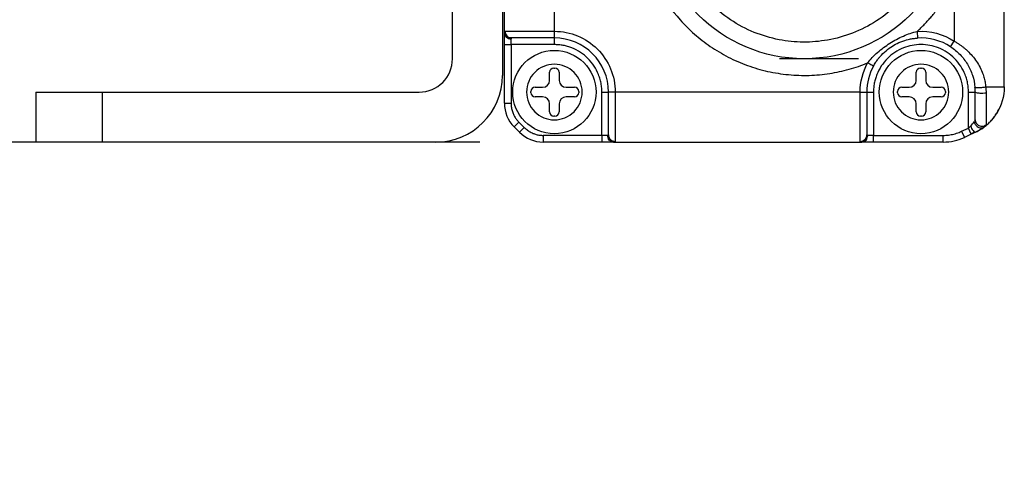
# Model space of a CAD drawing. Header units: inches. Extents: x 0.2 to 10.8, y 0.2 to 8.2.
# Tile 4 of 28: x 4.223 to 4.999, y 1.067 to 1.413. Entities that reach past the tile are written whole.
import ezdxf

# ---------------------------------------------------------------- set-up
doc = ezdxf.new("R2010")
doc.units = ezdxf.units.IN
doc.header["$MEASUREMENT"] = 0
doc.layers.add('DIMENSIONS', color=140, linetype='Continuous', lineweight=25)
doc.styles.add('SLDTEXTSTYLE0', font='TXT', dxfattribs={"width": 0.7})
doc.dimstyles.new('SLDDIMSTYLE4', dxfattribs={"dimtxt": 0.084961, "dimasz": 0.13, "dimexe": 0, "dimexo": 0.0625, "dimgap": 0.02124, "dimtad": 0, "dimtih": 1, "dimtoh": 1, "dimlfac": 3, "dimrnd": 1e-09, "dimzin": 4, "dimdsep": 46, "dimtxsty": 'SLDTEXTSTYLE0', "dimsah": 1, "dimcen": 0.09, "dimadec": 0, "dimazin": 1, "dimtfac": 1, "dimtmove": 0, "dimatfit": 0, "dimfxl": 0, "dimfrac": 2, "dimtolj": 1, "dimtzin": 12, "dimarcsym": 0})

# ---------------------------------------------------------------- blocks, each defined once
blk = doc.blocks.new('_D_4')
at = {"layer": 'DIMENSIONS'}
for p, q in [((3.97999, 1.68436), (3.97999, 1.93436)), ((4.58547, 1.68436), (3.85499, 1.68436)), ((3.85375, 1.52402), (3.82522, 1.52402)), ((3.82522, 1.52402), (3.82522, 1.38899)), ((4.10622, 1.52402), (4.13475, 1.52402)), ((4.13475, 1.52402), (4.13475, 1.38899)), ((3.82522, 1.38899), (3.85375, 1.38899)), ((4.13475, 1.38899), (4.10622, 1.38899)), ((4.58547, 1.3169), (3.85499, 1.3169)), ((3.97999, 1.3169), (3.97999, 1.0669))]:
    blk.add_line(p, q, dxfattribs=at)
for points in [[(3.97999, 1.68436), (3.99999, 1.81436), (3.95999, 1.81436)], [(3.97999, 1.3169), (3.95999, 1.1869), (3.99999, 1.1869)]]:
    blk.add_solid(points, dxfattribs=at)
at = {"layer": 'DIMENSIONS', "char_height": 0.083333, "attachment_point": 1, "style": 'SLDTEXTSTYLE0'}
for s, insert in [('1.10', (3.85375, 1.65047)), ('28.0', (3.85375, 1.49642))]:
    blk.add_mtext(s, dxfattribs=dict(at, insert=insert))

msp = doc.modelspace()

# ---------------------------------------------------------------- linework, layer by layer
for p, q in [((4.99861, 1.36034), (4.99861, 1.64092)), ((4.564, 1.38246), (4.564, 1.6318)), ((4.60337, 1.6318), (4.60337, 1.36933)), ((4.60491, 1.40277), (4.60491, 1.44945)), ((4.95924, 1.44343), (4.95924, 1.39634)), ((4.64428, 1.40417), (4.64428, 1.4232)), ((4.60538, 1.40417), (4.64428, 1.40417)), ((4.64428, 1.39892), (4.64428, 1.40417)), ((4.93002, 1.40408), (4.93035, 1.39884)), ((4.60539, 1.40204), (4.60528, 1.40109)), ((4.6083, 1.39915), (4.60861, 1.39931)), ((4.61016, 1.39368), (4.61016, 1.39822)), ((4.64428, 1.39368), (4.64428, 1.39892)), ((4.95637, 1.39195), (4.95924, 1.39634)), ((4.60491, 1.39368), (4.61016, 1.39368)), ((4.60491, 1.34746), (4.60491, 1.39368)), ((4.64428, 1.39368), (4.61016, 1.39368)), ((4.61016, 1.39368), (4.61016, 1.34746)), ((4.88379, 1.38252), (4.82145, 1.38252)), ((4.64381, 1.37514), (4.64476, 1.37514)), ((4.93253, 1.37514), (4.93347, 1.37514)), ((4.64053, 1.36549), (4.64053, 1.37186)), ((4.64804, 1.37186), (4.64804, 1.36549)), ((4.92925, 1.36549), (4.92925, 1.37186)), ((4.93675, 1.37186), (4.93675, 1.36549)), ((4.6291, 1.36003), (4.63506, 1.36003)), ((4.6535, 1.36003), (4.66026, 1.36003)), ((4.91781, 1.36003), (4.92378, 1.36003)), ((4.94222, 1.36003), (4.94898, 1.36003)), ((4.23592, 1.35621), (4.23592, 1.31684)), ((4.23592, 1.35621), (4.28841, 1.35621)), ((4.28841, 1.31684), (4.28841, 1.35621)), ((4.28841, 1.35621), (4.53776, 1.35621)), ((4.62582, 1.3558), (4.62582, 1.35675)), ((4.63506, 1.35252), (4.6291, 1.35252)), ((4.66026, 1.35252), (4.6535, 1.35252)), ((4.66354, 1.35675), (4.66354, 1.3558)), ((4.68169, 1.32215), (4.68169, 1.35627)), ((4.68169, 1.35627), (4.68694, 1.35627)), ((4.69218, 1.35627), (4.68694, 1.35627)), ((4.8851, 1.35627), (4.69218, 1.35627)), ((4.69218, 1.35627), (4.69218, 1.31737)), ((4.8851, 1.31737), (4.8851, 1.35627)), ((4.8851, 1.35627), (4.89035, 1.35627)), ((4.89035, 1.35627), (4.8956, 1.35627)), ((4.8956, 1.35627), (4.8956, 1.32215)), ((4.91453, 1.3558), (4.91453, 1.35675)), ((4.92378, 1.35252), (4.91781, 1.35252)), ((4.94898, 1.35252), (4.94222, 1.35252)), ((4.95226, 1.35675), (4.95226, 1.3558)), ((4.9704, 1.35627), (4.97565, 1.35627)), ((4.9704, 1.3279), (4.9704, 1.35627)), ((4.60491, 1.34746), (4.61016, 1.34746)), ((4.64053, 1.34069), (4.64053, 1.34705)), ((4.64804, 1.34705), (4.64804, 1.34069)), ((4.92925, 1.34069), (4.92925, 1.34705)), ((4.93675, 1.34705), (4.93675, 1.34069)), ((4.64476, 1.33741), (4.64381, 1.33741)), ((4.93347, 1.33741), (4.93253, 1.33741)), ((4.9758, 1.33326), (4.97564, 1.3344)), ((4.61631, 1.33261), (4.6126, 1.3289)), ((4.61691, 1.32459), (4.6126, 1.3289)), ((4.61631, 1.33261), (4.62062, 1.3283)), ((4.62062, 1.3283), (4.61691, 1.32459)), ((4.96494, 1.32535), (4.9704, 1.3279)), ((4.97262, 1.32314), (4.9704, 1.3279)), ((4.98202, 1.3283), (4.98381, 1.32965)), ((4.68169, 1.32215), (4.63547, 1.32215)), ((4.63547, 1.32215), (4.63547, 1.3169)), ((4.68623, 1.32215), (4.68169, 1.32215)), ((4.68169, 1.32215), (4.68169, 1.3169)), ((4.68731, 1.32064), (4.68715, 1.32031)), ((4.89012, 1.32029), (4.88996, 1.3206)), ((4.8956, 1.32215), (4.89105, 1.32215)), ((4.8956, 1.3169), (4.8956, 1.32215)), ((4.8956, 1.32215), (4.95052, 1.32215)), ((4.95052, 1.3169), (4.95052, 1.32215)), ((4.96494, 1.32535), (4.96716, 1.32059)), ((4.97262, 1.32314), (4.96716, 1.32059)), ((4.97248, 1.32339), (4.97519, 1.32481)), ((4.97588, 1.32466), (4.97262, 1.32314)), ((4.28841, 1.31684), (4.23592, 1.31684)), ((4.55088, 1.31684), (4.28841, 1.31684)), ((4.68169, 1.3169), (4.63547, 1.3169)), ((4.6891, 1.31727), (4.69004, 1.31738)), ((4.69078, 1.3169), (4.8865, 1.3169)), ((4.88724, 1.31738), (4.88818, 1.31727)), ((4.95052, 1.3169), (4.8956, 1.3169))]:
    msp.add_line(p, q)
for centre, radius in [((4.84113, 1.50063), 0.11811), ((4.64428, 1.35627), 0.03281), ((4.933, 1.35627), 0.03281)]:
    msp.add_circle(centre, radius)
for centre, radius, start, end in [((4.64428, 1.35627), 0.04265, 0, 90), ((4.933, 1.35627), 0.04265, 56.77384, 93.56556), ((4.53776, 1.38246), 0.02625, 270, 0), ((4.64381, 1.37186), 0.00328, 90, 180), ((4.64476, 1.37186), 0.00328, 0, 90), ((4.933, 1.35627), 0.04265, 151.37683, 180), ((4.93253, 1.37186), 0.00328, 90, 180), ((4.93347, 1.37186), 0.00328, 0, 90), ((4.55088, 1.36933), 0.05249, 270, 0), ((4.63506, 1.36549), 0.00547, 270, 0), ((4.6535, 1.36549), 0.00547, 180, 270), ((4.92378, 1.36549), 0.00547, 270, 0), ((4.94222, 1.36549), 0.00547, 180, 270), ((4.6291, 1.35675), 0.00328, 90, 180), ((4.66026, 1.35675), 0.00328, 0, 90), ((4.91781, 1.35675), 0.00328, 90, 180), ((4.94898, 1.35675), 0.00328, 0, 90), ((4.6291, 1.3558), 0.00328, 180, 270), ((4.63506, 1.34705), 0.00547, 0, 90), ((4.6535, 1.34705), 0.00547, 90, 180), ((4.66026, 1.3558), 0.00328, 270, 0), ((4.91781, 1.3558), 0.00328, 180, 270), ((4.92378, 1.34705), 0.00547, 0, 90), ((4.94222, 1.34705), 0.00547, 90, 180), ((4.94898, 1.3558), 0.00328, 270, 0), ((4.63116, 1.34746), 0.02625, 180, 225), ((4.95924, 1.36034), 0.03937, 315.87189, 335.74158), ((4.64381, 1.34069), 0.00328, 180, 270), ((4.64476, 1.34069), 0.00328, 270, 0), ((4.93253, 1.34069), 0.00328, 180, 270), ((4.93347, 1.34069), 0.00328, 270, 0), ((4.95924, 1.36034), 0.03937, 295, 311.50157), ((4.63547, 1.34315), 0.02625, 225, 270), ((4.95052, 1.35627), 0.03937, 270, 295)]:
    msp.add_arc(centre, radius, start, end)
for points, knots in [([(4.89095, 1.62204), (4.88975, 1.62252), (4.88735, 1.62348), (4.8837, 1.62479), (4.88003, 1.62599), (4.87632, 1.62708), (4.87258, 1.62806), (4.86881, 1.62893), (4.86501, 1.62969), (4.85711, 1.63103), (4.84497, 1.63215), (4.82854, 1.6316), (4.81218, 1.629), (4.79624, 1.62431), (4.78105, 1.6177), (4.76707, 1.60936), (4.75438, 1.59953), (4.73966, 1.58495), (4.72446, 1.56341), (4.71267, 1.53346), (4.7085, 1.50063), (4.71267, 1.4678), (4.72446, 1.43785), (4.73966, 1.41632), (4.75438, 1.40173), (4.76707, 1.3919), (4.78105, 1.38356), (4.79623, 1.37695), (4.81218, 1.37226), (4.82854, 1.36966), (4.84497, 1.36911), (4.85839, 1.37035), (4.86882, 1.37227), (4.87633, 1.37413), (4.88373, 1.3764), (4.88854, 1.37828), (4.89095, 1.37922)], [0, 0, 0, 0, 0.007556, 0.015093, 0.022617, 0.030135, 0.037653, 0.045178, 0.052717, 0.060276, 0.091965, 0.123668, 0.156034, 0.188413, 0.220438, 0.252475, 0.283201, 0.31394, 0.373214, 0.435617, 0.500003, 0.564389, 0.626792, 0.686067, 0.716792, 0.747531, 0.779555, 0.811593, 0.843959, 0.876339, 0.908028, 0.939731, 0.954822, 0.969862, 0.984904, 1, 1, 1, 1]), ([(4.84196, 1.60561), (4.83555, 1.60566), (4.82235, 1.60456), (4.80274, 1.59909), (4.78385, 1.58949), (4.76696, 1.57598), (4.75319, 1.5593), (4.74329, 1.54056), (4.73751, 1.52103), (4.73556, 1.50146), (4.73721, 1.48185), (4.74268, 1.46224), (4.75228, 1.44335), (4.76579, 1.42645), (4.78247, 1.41268), (4.80121, 1.40279), (4.82073, 1.39701), (4.84031, 1.39506), (4.85992, 1.3967), (4.87953, 1.40218), (4.89842, 1.41178), (4.91531, 1.42528), (4.92908, 1.44197), (4.93898, 1.4607), (4.94476, 1.48023), (4.94671, 1.49981), (4.94506, 1.51941), (4.93959, 1.53902), (4.92999, 1.55791), (4.91648, 1.57481), (4.8998, 1.58858), (4.88106, 1.59847), (4.86154, 1.60425), (4.84836, 1.60556), (4.84196, 1.60561)], [0, 0, 0, 0, 0.029129, 0.0600028, 0.0921602, 0.125, 0.1578398, 0.1899972, 0.220871, 0.25, 0.279129, 0.3100028, 0.3421602, 0.375, 0.4078398, 0.4399972, 0.470871, 0.5, 0.529129, 0.5600028, 0.5921602, 0.625, 0.6578398, 0.6899972, 0.720871, 0.75, 0.779129, 0.8100028, 0.8421602, 0.875, 0.9078398, 0.9399972, 0.970871, 1, 1, 1, 1]), ([(4.93002, 1.40408), (4.93102, 1.40502), (4.93302, 1.40689), (4.9359, 1.40982), (4.9387, 1.41283), (4.9414, 1.41592), (4.944, 1.4191), (4.94734, 1.42345), (4.95124, 1.42908), (4.95553, 1.4361), (4.95801, 1.44098), (4.95924, 1.44343)], [0, 0, 0, 0, 0.083455, 0.166754, 0.249979, 0.333212, 0.416535, 0.50003, 0.666764, 0.833202, 1, 1, 1, 1]), ([(4.60491, 1.40277), (4.60492, 1.40294), (4.60492, 1.4033), (4.60498, 1.40369), (4.60507, 1.40397), (4.6052, 1.40414), (4.60532, 1.40416), (4.60538, 1.40417)], [0, 0, 0, 0, 0.198461, 0.395919, 0.594161, 0.794955, 1, 1, 1, 1]), ([(4.60538, 1.40417), (4.60538, 1.4028), (4.60594, 1.40143), (4.60786, 1.39949), (4.60921, 1.39892), (4.61057, 1.39892)], [0, 0, 0, 0, 0.5, 0.5, 1, 1, 1, 1]), ([(4.64428, 1.40417), (4.65699, 1.40417), (4.66917, 1.39913), (4.68714, 1.38116), (4.69218, 1.36898), (4.69218, 1.35627)], [0, 0, 0, 0, 0.5, 0.5, 1, 1, 1, 1]), ([(4.89095, 1.37922), (4.89322, 1.38217), (4.89591, 1.38496), (4.90184, 1.39016), (4.90509, 1.39257), (4.91193, 1.39693), (4.9155, 1.39885), (4.92272, 1.40202), (4.92638, 1.40327), (4.93002, 1.40408)], [0, 0, 0, 0, 0.25, 0.25, 0.5, 0.5, 0.75, 0.75, 1, 1, 1, 1]), ([(4.60491, 1.40277), (4.60491, 1.40156), (4.60547, 1.40041), (4.60744, 1.3987), (4.60877, 1.39822), (4.61016, 1.39822)], [0, 0, 0, 0, 0.5, 0.5, 1, 1, 1, 1]), ([(4.60491, 1.39368), (4.60491, 1.39404), (4.60491, 1.39478), (4.60491, 1.39586), (4.60491, 1.39692), (4.60491, 1.39794), (4.60491, 1.39941), (4.60491, 1.40122), (4.60491, 1.40225), (4.60491, 1.40277)], [0, 0, 0, 0, 0.100742, 0.200056, 0.299052, 0.39885, 0.500544, 0.749527, 1, 1, 1, 1]), ([(4.61039, 1.39888), (4.61007, 1.3989), (4.60941, 1.39895), (4.60843, 1.39926), (4.60748, 1.39975), (4.60695, 1.40023), (4.60668, 1.40048)], [0, 0, 0, 0, 0.233004, 0.480024, 0.737315, 1, 1, 1, 1]), ([(4.64428, 1.39892), (4.63614, 1.39892), (4.62827, 1.39892), (4.61591, 1.39892), (4.61182, 1.39892), (4.61057, 1.39892)], [0, 0, 0, 0, 0.5, 0.5, 1, 1, 1, 1]), ([(4.89556, 1.37671), (4.89586, 1.37724), (4.89644, 1.37826), (4.89734, 1.3797), (4.89822, 1.38098), (4.89907, 1.38213), (4.89987, 1.38314), (4.90185, 1.38551), (4.90519, 1.38883), (4.9103, 1.39255), (4.91577, 1.39545), (4.92039, 1.39711), (4.92421, 1.39804), (4.92708, 1.39856), (4.9292, 1.39874), (4.93035, 1.39884)], [0, 0, 0, 0, 0.042419, 0.081704, 0.117908, 0.151074, 0.181238, 0.208431, 0.36737, 0.509831, 0.645059, 0.796476, 0.852507, 0.920249, 1, 1, 1, 1]), ([(4.95924, 1.39634), (4.9599, 1.39596), (4.96122, 1.39519), (4.96314, 1.39393), (4.96501, 1.3926), (4.96682, 1.39119), (4.96941, 1.38899), (4.97258, 1.38584), (4.97604, 1.38154), (4.97895, 1.37694), (4.98109, 1.37242), (4.98256, 1.36818), (4.98353, 1.36428), (4.98387, 1.36164), (4.98403, 1.36034)], [0, 0, 0, 0, 0.049377, 0.098863, 0.148535, 0.198471, 0.248747, 0.371426, 0.493208, 0.617297, 0.736226, 0.827442, 0.915023, 1, 1, 1, 1]), ([(4.68169, 1.35627), (4.68168, 1.35695), (4.68166, 1.3583), (4.68149, 1.36031), (4.68122, 1.3623), (4.68085, 1.36427), (4.68036, 1.36622), (4.67977, 1.36815), (4.67844, 1.3718), (4.67578, 1.37696), (4.67091, 1.3829), (4.66497, 1.38777), (4.65936, 1.39066), (4.65473, 1.39225), (4.6513, 1.39307), (4.64782, 1.39358), (4.64546, 1.39364), (4.64428, 1.39368)], [0, 0, 0, 0, 0.03455, 0.068854, 0.103011, 0.137123, 0.17129, 0.205613, 0.240191, 0.37005, 0.500029, 0.629887, 0.759866, 0.820148, 0.879904, 0.939674, 1, 1, 1, 1]), ([(4.9704, 1.35627), (4.97039, 1.35695), (4.97037, 1.3583), (4.9702, 1.36031), (4.96994, 1.3623), (4.96956, 1.36427), (4.96908, 1.36622), (4.96849, 1.36815), (4.96715, 1.3718), (4.96449, 1.37696), (4.95963, 1.3829), (4.95369, 1.38777), (4.94703, 1.39119), (4.94005, 1.39324), (4.933, 1.39389), (4.92595, 1.39324), (4.91897, 1.3912), (4.91231, 1.38777), (4.90637, 1.3829), (4.90151, 1.37696), (4.89862, 1.37135), (4.89702, 1.36672), (4.8962, 1.36329), (4.89569, 1.35981), (4.89563, 1.35745), (4.8956, 1.35627)], [0, 0, 0, 0, 0.01728, 0.034437, 0.051521, 0.068582, 0.08567, 0.102837, 0.120131, 0.18508, 0.250089, 0.315037, 0.380046, 0.440001, 0.500014, 0.559969, 0.619983, 0.684931, 0.74994, 0.814889, 0.879897, 0.910047, 0.939934, 0.969828, 1, 1, 1, 1]), ([(4.95637, 1.39195), (4.95905, 1.39019), (4.96155, 1.38812), (4.96597, 1.38351), (4.96791, 1.38097), (4.97119, 1.37553), (4.97253, 1.37261), (4.97454, 1.36646), (4.97521, 1.36322), (4.97549, 1.3599)], [0, 0, 0, 0, 0.25, 0.25, 0.5, 0.5, 0.75, 0.75, 1, 1, 1, 1]), ([(4.64428, 1.3344), (4.63848, 1.3344), (4.63292, 1.33671), (4.62472, 1.34491), (4.62241, 1.35047), (4.62241, 1.36207), (4.62472, 1.36764), (4.63292, 1.37584), (4.63848, 1.37815), (4.65008, 1.37815), (4.65565, 1.37584), (4.66385, 1.36764), (4.66616, 1.36207), (4.66616, 1.35047), (4.66385, 1.34491), (4.65565, 1.33671), (4.65008, 1.3344), (4.64428, 1.3344)], [0, 0, 0, 0, 0.125, 0.125, 0.25, 0.25, 0.375, 0.375, 0.5, 0.5, 0.625, 0.625, 0.75, 0.75, 0.875, 0.875, 1, 1, 1, 1]), ([(4.89556, 1.37671), (4.89556, 1.37671), (4.89506, 1.37698), (4.89336, 1.37791), (4.89216, 1.37856), (4.89095, 1.37922)], [0, 0, 0, 0, 0.5, 0.5, 1, 1, 1, 1]), ([(4.933, 1.3344), (4.9272, 1.3344), (4.92163, 1.33671), (4.91343, 1.34491), (4.91113, 1.35047), (4.91113, 1.36207), (4.91343, 1.36764), (4.92163, 1.37584), (4.9272, 1.37815), (4.9388, 1.37815), (4.94436, 1.37584), (4.95257, 1.36764), (4.95487, 1.36207), (4.95487, 1.35047), (4.95257, 1.34491), (4.94436, 1.33671), (4.9388, 1.3344), (4.933, 1.3344)], [0, 0, 0, 0, 0.125, 0.125, 0.25, 0.25, 0.375, 0.375, 0.5, 0.5, 0.625, 0.625, 0.75, 0.75, 0.875, 0.875, 1, 1, 1, 1]), ([(4.97549, 1.3599), (4.9755, 1.35984), (4.97569, 1.3598), (4.97668, 1.35976), (4.9775, 1.35978), (4.97949, 1.35988), (4.98062, 1.35997), (4.98259, 1.36016), (4.98342, 1.36026), (4.98403, 1.36034)], [0, 0, 0, 0, 0.25, 0.25, 0.5, 0.5, 0.75, 0.75, 1, 1, 1, 1]), ([(4.98403, 1.36034), (4.98857, 1.36034), (4.99227, 1.36034), (4.99729, 1.36034), (4.99861, 1.36034), (4.99861, 1.36034)], [0, 0, 0, 0, 0.5, 0.5, 1, 1, 1, 1]), ([(4.98403, 1.36034), (4.98409, 1.35954), (4.98421, 1.35798), (4.98422, 1.35641), (4.98423, 1.35565)], [0, 0, 0, 0, 0.509668, 1, 1, 1, 1]), ([(4.68694, 1.32256), (4.68694, 1.32381), (4.68694, 1.3279), (4.68694, 1.34026), (4.68694, 1.34813), (4.68694, 1.35627)], [0, 0, 0, 0, 0.5, 0.5, 1, 1, 1, 1]), ([(4.89035, 1.35627), (4.89035, 1.34813), (4.89035, 1.34026), (4.89035, 1.3279), (4.89035, 1.32381), (4.89035, 1.32256)], [0, 0, 0, 0, 0.5, 0.5, 1, 1, 1, 1]), ([(4.97565, 1.35627), (4.97565, 1.35615), (4.97584, 1.35601), (4.97683, 1.35574), (4.97765, 1.35561), (4.97966, 1.35547), (4.9808, 1.35545), (4.98279, 1.3555), (4.98362, 1.35557), (4.98423, 1.35565)], [0, 0, 0, 0, 0.25, 0.25, 0.5, 0.5, 0.75, 0.75, 1, 1, 1, 1]), ([(4.97565, 1.3345), (4.97565, 1.33557), (4.97565, 1.33823), (4.97565, 1.34602), (4.97565, 1.35095), (4.97565, 1.35627)], [0, 0, 0, 0, 0.5, 0.5, 1, 1, 1, 1]), ([(4.98423, 1.35565), (4.98423, 1.35501), (4.98423, 1.35383), (4.98423, 1.35225), (4.98423, 1.35099), (4.98423, 1.34922), (4.98423, 1.34702), (4.98423, 1.34317), (4.98421, 1.33904), (4.98423, 1.33536), (4.98422, 1.33296), (4.98422, 1.3314), (4.98423, 1.33081), (4.98423, 1.33052)], [0, 0, 0, 0, 0.052764, 0.096741, 0.132215, 0.159431, 0.249107, 0.325541, 0.516804, 0.669642, 0.791976, 0.901182, 1, 1, 1, 1]), ([(4.61016, 1.34746), (4.61018, 1.34691), (4.6102, 1.34581), (4.6104, 1.34417), (4.61072, 1.34256), (4.61117, 1.34097), (4.61187, 1.33907), (4.61292, 1.33693), (4.61444, 1.33463), (4.61569, 1.33329), (4.61631, 1.33261)], [0, 0, 0, 0, 0.100578, 0.200254, 0.299651, 0.399396, 0.500109, 0.667129, 0.832791, 1, 1, 1, 1]), ([(4.97565, 1.3345), (4.97565, 1.33353), (4.97594, 1.33257), (4.97699, 1.33093), (4.97776, 1.33026), (4.97955, 1.32944), (4.98056, 1.32928), (4.98252, 1.32951), (4.98347, 1.32991), (4.98423, 1.33052)], [0, 0, 0, 0, 0.25, 0.25, 0.5, 0.5, 0.75, 0.75, 1, 1, 1, 1]), ([(4.98261, 1.32865), (4.9832, 1.3291), (4.9843, 1.32995), (4.98576, 1.33122), (4.98695, 1.33236), (4.98849, 1.33395), (4.98998, 1.33569), (4.99125, 1.33741), (4.99186, 1.33829), (4.99216, 1.33874), (4.99231, 1.33897), (4.99239, 1.3391), (4.99243, 1.33916), (4.99245, 1.33919)], [0, 0, 0, 0, 0.153597, 0.287081, 0.400448, 0.493698, 0.74595, 0.873036, 0.936756, 0.968652, 0.984608, 0.992588, 1, 1, 1, 1]), ([(4.62062, 1.3283), (4.62102, 1.32792), (4.62182, 1.32716), (4.62312, 1.32614), (4.62448, 1.32523), (4.62592, 1.32442), (4.62776, 1.32358), (4.63002, 1.32281), (4.63272, 1.32225), (4.63455, 1.32219), (4.63547, 1.32215)], [0, 0, 0, 0, 0.100578, 0.200254, 0.299651, 0.399396, 0.500109, 0.667129, 0.832791, 1, 1, 1, 1]), ([(4.97203, 1.32942), (4.97226, 1.32887), (4.97255, 1.32826), (4.97323, 1.32705), (4.97361, 1.32645), (4.97439, 1.32545), (4.97478, 1.32506), (4.97543, 1.32462), (4.9757, 1.32458), (4.97588, 1.32466)], [0, 0, 0, 0, 0.25, 0.25, 0.5, 0.5, 0.75, 0.75, 1, 1, 1, 1]), ([(4.97495, 1.33288), (4.97507, 1.3322), (4.97535, 1.33141), (4.97635, 1.32988), (4.97708, 1.32915), (4.97878, 1.32816), (4.97972, 1.32793), (4.98138, 1.32799), (4.98209, 1.32827), (4.98261, 1.32865)], [0, 0, 0, 0, 0.25, 0.25, 0.5, 0.5, 0.75, 0.75, 1, 1, 1, 1]), ([(4.98261, 1.32865), (4.98242, 1.32852), (4.98204, 1.32824), (4.98138, 1.32778), (4.98065, 1.3273), (4.97955, 1.3266), (4.978, 1.32569), (4.97659, 1.32501), (4.97588, 1.32466)], [0, 0, 0, 0, 0.114003, 0.230328, 0.349821, 0.473261, 0.735044, 1, 1, 1, 1]), ([(4.98423, 1.33052), (4.98422, 1.33045), (4.9842, 1.3303), (4.98406, 1.33004), (4.9838, 1.32968), (4.98336, 1.32923), (4.98286, 1.32885), (4.98261, 1.32865)], [0, 0, 0, 0, 0.162709, 0.322958, 0.487137, 0.74058, 1, 1, 1, 1]), ([(4.69078, 1.3169), (4.69024, 1.3169), (4.68966, 1.31702), (4.68854, 1.31753), (4.68801, 1.31793), (4.68712, 1.31895), (4.68677, 1.31957), (4.68633, 1.32087), (4.68623, 1.32153), (4.68623, 1.32215)], [0, 0, 0, 0, 0.25, 0.25, 0.5, 0.5, 0.75, 0.75, 1, 1, 1, 1]), ([(4.68849, 1.31867), (4.68824, 1.31894), (4.68776, 1.31947), (4.68727, 1.32042), (4.68696, 1.32139), (4.68691, 1.32205), (4.68689, 1.32237)], [0, 0, 0, 0, 0.262685, 0.519977, 0.766996, 1, 1, 1, 1]), ([(4.68693, 1.32256), (4.68693, 1.32195), (4.68705, 1.32129), (4.68756, 1.32001), (4.68796, 1.3194), (4.68899, 1.31839), (4.68961, 1.31799), (4.6909, 1.31748), (4.69157, 1.31737), (4.69218, 1.31737)], [0, 0, 0, 0, 0.25, 0.25, 0.5, 0.5, 0.75, 0.75, 1, 1, 1, 1]), ([(4.68802, 1.31845), (4.68828, 1.31821), (4.68879, 1.31773), (4.68969, 1.31726), (4.69061, 1.31698), (4.69123, 1.31695), (4.69153, 1.31693)], [0, 0, 0, 0, 0.263029, 0.520406, 0.767293, 1, 1, 1, 1]), ([(4.8851, 1.31737), (4.88647, 1.31737), (4.88784, 1.31793), (4.88978, 1.31985), (4.89035, 1.3212), (4.89035, 1.32256)], [0, 0, 0, 0, 0.5, 0.5, 1, 1, 1, 1]), ([(4.8865, 1.3169), (4.88704, 1.3169), (4.88762, 1.31702), (4.88874, 1.31753), (4.88928, 1.31793), (4.89016, 1.31895), (4.89051, 1.31957), (4.89095, 1.32087), (4.89105, 1.32153), (4.89105, 1.32215)], [0, 0, 0, 0, 0.25, 0.25, 0.5, 0.5, 0.75, 0.75, 1, 1, 1, 1]), ([(4.89039, 1.32238), (4.89037, 1.32206), (4.89032, 1.3214), (4.89001, 1.32042), (4.88952, 1.31947), (4.88904, 1.31894), (4.88879, 1.31867)], [0, 0, 0, 0, 0.233004, 0.480024, 0.737315, 1, 1, 1, 1]), ([(4.95052, 1.32215), (4.95123, 1.32217), (4.95266, 1.32219), (4.95478, 1.32239), (4.95687, 1.32272), (4.95894, 1.32318), (4.96097, 1.32377), (4.96298, 1.32448), (4.96428, 1.32506), (4.96494, 1.32535)], [0, 0, 0, 0, 0.144264, 0.287124, 0.429136, 0.570864, 0.712876, 0.855736, 1, 1, 1, 1]), ([(4.97588, 1.32466), (4.97553, 1.3245), (4.97482, 1.32417), (4.97372, 1.32366), (4.97299, 1.32331), (4.97262, 1.32314)], [0, 0, 0, 0, 0.332943, 0.665237, 1, 1, 1, 1]), ([(4.69078, 1.3169), (4.69058, 1.3169), (4.6902, 1.3169), (4.68951, 1.3169), (4.68873, 1.3169), (4.68788, 1.3169), (4.68649, 1.3169), (4.68444, 1.3169), (4.68261, 1.3169), (4.68169, 1.3169)], [0, 0, 0, 0, 0.1007419, 0.2000561, 0.2990521, 0.3988501, 0.5005437, 0.7495267, 1, 1, 1, 1]), ([(4.69218, 1.31737), (4.69217, 1.31731), (4.69215, 1.31719), (4.69198, 1.31706), (4.6917, 1.31697), (4.69131, 1.31691), (4.69095, 1.31691), (4.69078, 1.3169)], [0, 0, 0, 0, 0.205048, 0.405843, 0.604086, 0.801542, 1, 1, 1, 1]), ([(4.8865, 1.3169), (4.88633, 1.31691), (4.88598, 1.31691), (4.88559, 1.31697), (4.8853, 1.31706), (4.88513, 1.31719), (4.88511, 1.31731), (4.8851, 1.31737)], [0, 0, 0, 0, 0.198461, 0.395919, 0.594161, 0.794955, 1, 1, 1, 1]), ([(4.8956, 1.3169), (4.89523, 1.3169), (4.8945, 1.3169), (4.89341, 1.3169), (4.89236, 1.3169), (4.89133, 1.3169), (4.88986, 1.3169), (4.88805, 1.3169), (4.88702, 1.3169), (4.8865, 1.3169)], [0, 0, 0, 0, 0.100742, 0.200056, 0.299052, 0.39885, 0.500544, 0.749527, 1, 1, 1, 1])]:
    msp.add_open_spline(points, degree=3, knots=knots)
for points in [[(4.93002, 1.40408), (4.94034, 1.40472), (4.95059, 1.40201), (4.95924, 1.39634)], [(4.61057, 1.39892), (4.61029, 1.39892), (4.61016, 1.39869), (4.61016, 1.39822)], [(4.8851, 1.35627), (4.8851, 1.36429), (4.88711, 1.37218), (4.89095, 1.37922)], [(4.97565, 1.35627), (4.97565, 1.35748), (4.9756, 1.35869), (4.97549, 1.3599)], [(4.99861, 1.36034), (4.99861, 1.35285), (4.99648, 1.34551), (4.99245, 1.33919)], [(4.97565, 1.3345), (4.97565, 1.33412), (4.97539, 1.33354), (4.97495, 1.33288)], [(4.9704, 1.3279), (4.97095, 1.32841), (4.9715, 1.32893), (4.97203, 1.32942)], [(4.97203, 1.32942), (4.97323, 1.33054), (4.97427, 1.33188), (4.97495, 1.33288)], [(4.68623, 1.32215), (4.6867, 1.32215), (4.68694, 1.32228), (4.68693, 1.32256)], [(4.89035, 1.32256), (4.89035, 1.32228), (4.89059, 1.32215), (4.89105, 1.32215)]]:
    msp.add_open_spline(points, degree=3)

# ---------------------------------------------------------------- dimensions: what is measured, and where the dimension line sits
at = {"layer": 'DIMENSIONS'}
dim = msp.add_linear_dim(base=(3.97999, 1.3169), p1=(4.63547, 1.68436), p2=(4.63547, 1.3169), angle=90, dimstyle='SLDDIMSTYLE4', dxfattribs=at)
dim.commit()
dim.dimension.update_dxf_attribs({"geometry": '_D_4', "text_midpoint": (3.97999, 1.52402), "dimtype": 160})

doc.saveas('drawing.dxf')
